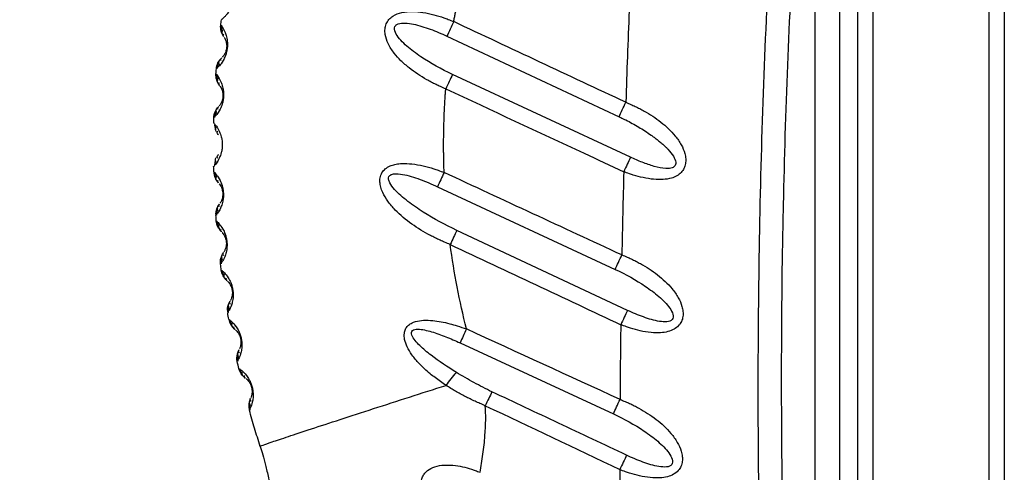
# Model space of a CAD drawing. Header units: millimetres. Extents: x 13 to 546, y 13 to 419.
# Tile 5 of 23: x 194 to 254, y 214 to 241. Entities that reach past the tile are written whole.
import ezdxf

# ---------------------------------------------------------------- set-up
doc = ezdxf.new("R2010")
doc.units = ezdxf.units.MM
doc.header["$LTSCALE"] = 2
doc.linetypes.add('SLD-Solid', pattern=[0])
doc.layers.add('DIMENSIONS', color=140, linetype='SLD-Solid', lineweight=25)
doc.styles.add('SLDTEXTSTYLE0', font='VERDANA.TTF')
doc.dimstyles.new('SLDDIMSTYLE0', dxfattribs={"dimtxt": 4.316016, "dimasz": 6.604, "dimexe": 0, "dimexo": 0.0625, "dimgap": 1.079004, "dimtad": 0, "dimtih": 1, "dimtoh": 1, "dimrnd": 1e-09, "dimzin": 12, "dimdsep": 46, "dimtxsty": 'SLDTEXTSTYLE0', "dimsah": 1, "dimcen": 0.09, "dimadec": 0, "dimazin": 3, "dimtfac": 1, "dimtofl": 0, "dimtmove": 0, "dimatfit": 3, "dimfxl": 0, "dimfrac": 2, "dimtolj": 1, "dimtzin": 12, "dimarcsym": 0})

# ---------------------------------------------------------------- blocks, each defined once
blk = doc.blocks.new('_D')
at = {"layer": 'DIMENSIONS'}
for p, q in [((235.009, 350.147), (167.759, 350.147)), ((174.109, 350.147), (174.109, 268.445)), ((167.696, 260.62), (166.247, 260.62)), ((166.247, 260.62), (166.247, 253.76)), ((180.521, 260.62), (181.971, 260.62)), ((181.971, 260.62), (181.971, 253.76)), ((166.247, 253.76), (167.696, 253.76)), ((181.971, 253.76), (180.521, 253.76)), ((174.109, 142.297), (174.109, 252.794)), ((188.759, 142.297), (167.759, 142.297))]:
    blk.add_line(p, q, dxfattribs=at)
for points in [[(174.109, 350.147), (173.093, 343.543), (175.125, 343.543)], [(174.109, 142.297), (175.125, 148.901), (173.093, 148.901)]]:
    blk.add_solid(points, dxfattribs=at)
at = {"layer": 'DIMENSIONS', "char_height": 4.2333, "attachment_point": 1, "style": 'SLDTEXTSTYLE0'}
for s, insert in [('207.8', (165.901, 266.963)), ('8.18', (167.696, 259.137))]:
    blk.add_mtext(s, dxfattribs=dict(at, insert=insert))
blk = doc.blocks.new('_D_1')
at = {"layer": 'DIMENSIONS'}
for p, q in [((235.009, 350.147), (146.198, 350.147)), ((152.548, 350.147), (152.548, 225.555)), ((144.34, 217.729), (142.891, 217.729)), ((142.891, 217.729), (142.891, 210.87)), ((160.756, 217.729), (162.206, 217.729)), ((162.206, 217.729), (162.206, 210.87)), ((142.891, 210.87), (144.34, 210.87)), ((162.206, 210.87), (160.756, 210.87)), ((152.548, 84.911), (152.548, 209.904)), ((217.221, 84.911), (146.198, 84.911))]:
    blk.add_line(p, q, dxfattribs=at)
for points in [[(152.548, 350.147), (151.532, 343.543), (153.564, 343.543)], [(152.548, 84.911), (153.564, 91.515), (151.532, 91.515)]]:
    blk.add_solid(points, dxfattribs=at)
at = {"layer": 'DIMENSIONS', "char_height": 4.2333, "attachment_point": 1, "style": 'SLDTEXTSTYLE0'}
for s, insert in [('265.2', (144.34, 224.072)), ('10.44', (144.34, 216.247))]:
    blk.add_mtext(s, dxfattribs=dict(at, insert=insert))

msp = doc.modelspace()

# ---------------------------------------------------------------- linework, layer by layer
for p, q in [((245.386, 195.697), (245.386, 266.897)), ((246.299, 266.897), (246.299, 195.697)), ((242.799, 195.797), (242.799, 264.292)), ((244.299, 195.797), (244.299, 264.292)), ((253.386, 197.914), (253.386, 264.681)), ((254.299, 264.681), (254.299, 197.914)), ((206.683, 241.041), (206.684, 240.944)), ((220.4, 240.38), (230.869, 235.482)), ((206.441, 238.504), (206.42, 238.409)), ((206.395, 238.069), (206.401, 237.972)), ((231.565, 233.016), (220.739, 238.06)), ((206.279, 235.531), (206.263, 235.435)), ((206.457, 234.432), (206.5, 234.376)), ((206.499, 233.182), (206.456, 233.126)), ((206.261, 232.115), (206.277, 232.02)), ((219.827, 231.229), (230.634, 226.201)), ((206.395, 229.594), (206.389, 229.498)), ((206.415, 229.134), (206.436, 229.041)), ((231.386, 223.709), (221.005, 228.573)), ((206.673, 226.631), (206.671, 226.535)), ((206.718, 226.15), (206.743, 226.058)), ((207.099, 223.671), (207.102, 223.575)), ((207.174, 223.16), (207.203, 223.069)), ((221.198, 221.729), (230.525, 217.414)), ((207.676, 220.71), (207.684, 220.614)), ((207.784, 220.174), (207.817, 220.085)), ((208.407, 217.761), (208.419, 217.665))]:
    msp.add_line(p, q)
at = {"flags": 128}
for points in [[(220.817, 241.264), (220.762, 241.149), (220.708, 241.034), (220.655, 240.92), (220.601, 240.807), (220.549, 240.696), (220.498, 240.588), (220.448, 240.483), (220.4, 240.38)], [(221.586, 222.575), (221.536, 222.465), (221.485, 222.356), (221.435, 222.247), (221.386, 222.14), (221.337, 222.034), (221.29, 221.93), (221.243, 221.828), (221.198, 221.729)]]:
    msp.add_lwpolyline(points, dxfattribs=at)
for centre, start, end in [((207.213, 232.472), 179.99991, 181.22868), ((207.22, 232.154), 181.53532, 223.42855), ((207.347, 229.552), 179.99971, 184.04825), ((208.051, 223.723), 179.9993, 189.71378), ((208.118, 223.341), 190.0881, 231.52163)]:
    msp.add_arc(centre, 1, start, end)
for points, knots in [([(239.851, 195.729), (239.816, 196.566), (239.747, 198.214), (239.658, 200.644), (239.581, 202.994), (239.516, 205.261), (239.462, 207.447), (239.419, 209.552), (239.386, 211.575), (239.332, 215.874), (239.32, 222.462), (239.46, 231.365), (239.757, 240.263), (240.136, 247.715), (240.516, 253.65), (240.801, 257.586), (241.157, 261.992), (241.422, 264.95), (241.6, 266.936)], [0, 0, 0, 0, 0.0352703, 0.0693924, 0.1023658, 0.1341906, 0.1648665, 0.1943934, 0.2227712, 0.2499997, 0.3753488, 0.4999999, 0.6247253, 0.75, 0.813998, 0.8750001, 0.9160872, 1, 1, 1, 1]), ([(242.799, 264.292), (242.273, 258.549), (241.634, 249.972), (241.222, 241.451), (240.998, 235.783), (240.911, 232.956), (240.602, 218.842), (240.753, 207.396), (241.302, 195.798)], [0, 0, 0, 0, 0.25, 0.375, 0.375, 0.5, 0.5, 1, 1, 1, 1]), ([(207.081, 244.03), (207.082, 244.029), (207.082, 244.025), (207.091, 244.012), (207.104, 243.992), (207.121, 243.967), (207.141, 243.935), (207.165, 243.897), (207.19, 243.854), (207.23, 243.779), (207.287, 243.658), (207.351, 243.476), (207.397, 243.292), (207.425, 243.11), (207.438, 242.89), (207.416, 242.619), (207.357, 242.355), (207.281, 242.152), (207.2, 241.988), (207.104, 241.827), (206.989, 241.673), (206.879, 241.553), (206.79, 241.468), (206.731, 241.416), (206.692, 241.39), (206.687, 241.383), (206.683, 241.379)], [0, 0, 0, 0, 0.035923, 0.070566, 0.103896, 0.135883, 0.166502, 0.195732, 0.223559, 0.249977, 0.31728, 0.374981, 0.408264, 0.43748, 0.470963, 0.499986, 0.528918, 0.562494, 0.591708, 0.624993, 0.682778, 0.749997, 0.810691, 0.875003, 0.928907, 1, 1, 1, 1]), ([(220.817, 241.264), (220.824, 241.306), (220.839, 241.389), (220.861, 241.514), (220.885, 241.639), (220.936, 241.888), (220.997, 242.177), (221.065, 242.509), (221.111, 242.741), (221.158, 242.99), (221.186, 243.157), (221.202, 243.257)], [0, 0, 0, 0, 0.062501, 0.125, 0.187499, 0.250001, 0.5, 0.625001, 0.750001, 0.850001, 1, 1, 1, 1]), ([(220.328, 237.174), (220.22, 237.22), (220.022, 237.305), (219.727, 237.441), (219.448, 237.581), (218.883, 237.889), (218.251, 238.309), (217.609, 238.869), (217.168, 239.356), (216.819, 239.883), (216.64, 240.4), (216.62, 240.814), (216.695, 241.13), (216.863, 241.405), (217.176, 241.668), (217.682, 241.856), (218.308, 241.895), (218.963, 241.832), (219.591, 241.696), (220.099, 241.544), (220.501, 241.391), (220.701, 241.311), (220.817, 241.264)], [0, 0, 0, 0, 0.034203, 0.062505, 0.094327, 0.125011, 0.249907, 0.314954, 0.374919, 0.443025, 0.499939, 0.532474, 0.562451, 0.592817, 0.624957, 0.681828, 0.74998, 0.809539, 0.874987, 0.937494, 0.963751, 1, 1, 1, 1]), ([(206.644, 241.059), (206.672, 241.027), (206.714, 240.979), (206.922, 240.595), (207.021, 240.239), (207.05, 239.977), (207.05, 239.803), (207.041, 239.675), (207.024, 239.548), (206.99, 239.377), (206.909, 239.126), (206.744, 238.8), (206.536, 238.548), (206.497, 238.515), (206.478, 238.499)], [0, 0, 0, 0, 0.288129, 0.432274, 0.504278, 0.543, 0.560107, 0.576729, 0.593313, 0.610412, 0.649181, 0.721186, 0.865333, 1, 1, 1, 1]), ([(206.684, 240.944), (206.684, 240.912), (206.683, 240.816), (206.705, 240.715), (206.721, 240.649)], [0, 0, 0, 0, 0.334647, 1, 1, 1, 1]), ([(206.773, 240.776), (206.736, 240.746), (206.664, 240.686), (206.708, 240.572), (206.729, 240.516)], [0, 0, 0, 0, 0.508406, 1, 1, 1, 1]), ([(220.739, 238.06), (220.069, 238.372), (219.416, 238.729), (218.512, 239.333), (218.223, 239.547), (217.83, 239.89), (217.707, 240.008), (217.485, 240.253), (217.386, 240.38), (217.242, 240.639), (217.197, 240.772), (217.223, 240.942), (217.246, 240.994), (217.323, 241.076), (217.376, 241.108), (217.559, 241.175), (217.712, 241.185), (218.03, 241.17), (218.197, 241.145), (218.702, 241.039), (219.046, 240.931), (219.728, 240.68), (220.067, 240.537), (220.4, 240.38)], [0, 0, 0, 0, 0.25, 0.25, 0.375, 0.375, 0.4375, 0.4375, 0.5, 0.5, 0.5625, 0.5625, 0.59375, 0.59375, 0.625, 0.625, 0.6875, 0.6875, 0.75, 0.75, 0.875, 0.875, 1, 1, 1, 1]), ([(206.861, 240.295), (206.867, 240.287), (206.878, 240.273), (206.937, 240.151), (206.984, 240.018), (207.005, 239.851), (207.006, 239.766), (207.004, 239.716), (207.001, 239.679), (206.997, 239.643), (206.989, 239.594), (206.971, 239.511), (206.931, 239.389), (206.876, 239.282), (206.821, 239.197), (206.76, 239.121), (206.749, 239.111), (206.742, 239.106)], [0, 0, 0, 0, 0.150926, 0.296593, 0.429411, 0.468163, 0.485375, 0.492734, 0.499704, 0.506695, 0.514085, 0.531343, 0.570192, 0.658714, 0.752741, 0.848979, 1, 1, 1, 1]), ([(206.839, 240.332), (206.817, 240.372), (206.773, 240.453), (206.818, 240.501), (206.841, 240.525)], [0, 0, 0, 0, 0.490813, 1, 1, 1, 1]), ([(206.678, 238.883), (206.66, 238.912), (206.625, 238.968), (206.685, 239.039), (206.714, 239.073)], [0, 0, 0, 0, 0.509162, 1, 1, 1, 1]), ([(206.535, 238.786), (206.507, 238.724), (206.465, 238.63), (206.447, 238.536), (206.441, 238.504)], [0, 0, 0, 0, 0.664245, 1, 1, 1, 1]), ([(206.57, 238.914), (206.538, 238.864), (206.472, 238.761), (206.531, 238.688), (206.561, 238.651)], [0, 0, 0, 0, 0.491616, 1, 1, 1, 1]), ([(206.355, 238.085), (206.385, 238.055), (206.429, 238.009), (206.654, 237.636), (206.77, 237.287), (206.811, 237.027), (206.819, 236.853), (206.817, 236.726), (206.807, 236.601), (206.782, 236.433), (206.715, 236.177), (206.566, 235.843), (206.372, 235.58), (206.334, 235.544), (206.316, 235.527)], [0, 0, 0, 0, 0.288197, 0.432375, 0.504393, 0.543038, 0.560168, 0.576843, 0.59309, 0.60975, 0.647184, 0.721119, 0.865297, 1, 1, 1, 1]), ([(206.401, 237.972), (206.402, 237.94), (206.406, 237.845), (206.433, 237.746), (206.452, 237.68)], [0, 0, 0, 0, 0.334797, 1, 1, 1, 1]), ([(206.497, 237.809), (206.462, 237.777), (206.394, 237.715), (206.443, 237.604), (206.467, 237.549)], [0, 0, 0, 0, 0.508399, 1, 1, 1, 1]), ([(220.739, 238.06), (220.677, 237.927), (220.61, 237.782), (220.471, 237.482), (220.399, 237.326), (220.328, 237.174)], [0, 0, 0, 0, 0.5, 0.5, 1, 1, 1, 1]), ([(206.585, 237.371), (206.561, 237.409), (206.513, 237.487), (206.556, 237.537), (206.577, 237.563)], [0, 0, 0, 0, 0.490822, 1, 1, 1, 1]), ([(206.608, 237.334), (206.614, 237.327), (206.626, 237.314), (206.691, 237.195), (206.744, 237.065), (206.773, 236.899), (206.778, 236.815), (206.778, 236.765), (206.777, 236.729), (206.775, 236.693), (206.77, 236.643), (206.756, 236.56), (206.721, 236.436), (206.673, 236.327), (206.622, 236.239), (206.565, 236.161), (206.555, 236.151), (206.549, 236.145)], [0, 0, 0, 0, 0.150861, 0.296566, 0.42941, 0.468165, 0.485373, 0.492732, 0.499705, 0.506694, 0.514086, 0.53136, 0.570223, 0.658769, 0.752819, 0.849076, 1, 1, 1, 1]), ([(220.202, 233.265), (220.201, 233.346), (220.2, 233.509), (220.199, 233.835), (220.202, 234.406), (220.216, 235.058), (220.24, 235.709), (220.264, 236.198), (220.288, 236.605), (220.31, 236.93), (220.322, 237.092), (220.328, 237.174)], [0, 0, 0, 0, 0.0625, 0.124999, 0.249999, 0.499998, 0.624999, 0.750001, 0.875001, 0.9375, 1, 1, 1, 1]), ([(206.387, 235.945), (206.358, 235.893), (206.298, 235.788), (206.359, 235.718), (206.391, 235.683)], [0, 0, 0, 0, 0.491617, 1, 1, 1, 1]), ([(206.495, 235.92), (206.476, 235.948), (206.439, 236.002), (206.495, 236.075), (206.522, 236.111)], [0, 0, 0, 0, 0.509157, 1, 1, 1, 1]), ([(230.869, 235.482), (230.931, 235.614), (230.998, 235.758), (231.137, 236.055), (231.209, 236.208), (231.28, 236.359)], [0, 0, 0, 0, 0.5, 0.5, 1, 1, 1, 1]), ([(231.28, 236.359), (231.382, 236.316), (231.572, 236.237), (231.855, 236.109), (232.123, 235.977), (232.665, 235.686), (233.433, 235.181), (234.188, 234.473), (234.656, 233.807), (234.86, 233.33), (234.932, 232.938), (234.921, 232.626), (234.833, 232.332), (234.649, 232.072), (234.384, 231.87), (234.009, 231.718), (233.528, 231.649), (232.948, 231.666), (232.342, 231.766), (231.851, 231.893), (231.462, 232.026), (231.269, 232.097), (231.155, 232.139)], [0, 0, 0, 0, 0.033855, 0.062493, 0.094287, 0.124986, 0.249858, 0.37466, 0.441706, 0.499654, 0.532275, 0.562146, 0.593588, 0.624634, 0.658681, 0.696386, 0.75003, 0.808734, 0.875012, 0.937507, 0.963051, 1, 1, 1, 1]), ([(206.359, 235.816), (206.334, 235.753), (206.297, 235.657), (206.284, 235.562), (206.279, 235.531)], [0, 0, 0, 0, 0.664574, 1, 1, 1, 1]), ([(230.869, 235.482), (230.903, 235.466), (231.039, 235.403), (231.308, 235.27), (231.806, 235.009), (232.322, 234.703), (232.755, 234.409), (232.999, 234.235), (233.186, 234.092), (233.377, 233.939), (233.53, 233.805), (233.64, 233.703), (233.71, 233.638), (233.778, 233.57), (233.822, 233.523), (233.844, 233.5)], [0, 0, 0, 0, 0.0315448, 0.1250065, 0.2500195, 0.4999813, 0.6249858, 0.6874894, 0.7499911, 0.821423, 0.8928514, 0.9197119, 0.9464263, 0.9732115, 1, 1, 1, 1]), ([(206.215, 235.108), (206.215, 235.105), (206.217, 235.101), (206.228, 235.089), (206.241, 235.075), (206.26, 235.055), (206.288, 235.022), (206.329, 234.972), (206.362, 234.926), (206.379, 234.903)], [0, 0, 0, 0, 0.164091, 0.302097, 0.414067, 0.499981, 0.673832, 0.840485, 1, 1, 1, 1]), ([(206.266, 234.997), (206.268, 234.966), (206.277, 234.871), (206.309, 234.774), (206.33, 234.709)], [0, 0, 0, 0, 0.334799, 1, 1, 1, 1]), ([(206.294, 235.009), (206.312, 234.99), (206.349, 234.952), (206.534, 234.674), (206.664, 234.335), (206.718, 234.079), (206.735, 233.906), (206.739, 233.779), (206.735, 233.652), (206.718, 233.479), (206.664, 233.223), (206.533, 232.884), (206.348, 232.606), (206.311, 232.568), (206.292, 232.549)], [0, 0, 0, 0, 0.17012, 0.334875, 0.417176, 0.46145, 0.481001, 0.499984, 0.518953, 0.538499, 0.582795, 0.665095, 0.829851, 1, 1, 1, 1]), ([(206.369, 234.84), (206.336, 234.807), (206.271, 234.741), (206.325, 234.633), (206.352, 234.58)], [0, 0, 0, 0, 0.50839, 1, 1, 1, 1]), ([(206.477, 234.408), (206.452, 234.445), (206.4, 234.521), (206.44, 234.572), (206.46, 234.599)], [0, 0, 0, 0, 0.490836, 1, 1, 1, 1]), ([(206.351, 232.979), (206.324, 232.925), (206.27, 232.817), (206.335, 232.751), (206.367, 232.718)], [0, 0, 0, 0, 0.491612, 1, 1, 1, 1]), ([(206.46, 232.959), (206.439, 232.986), (206.399, 233.038), (206.451, 233.113), (206.477, 233.15)], [0, 0, 0, 0, 0.509161, 1, 1, 1, 1]), ([(231.565, 233.016), (231.503, 232.884), (231.436, 232.741), (231.298, 232.444), (231.226, 232.29), (231.155, 232.139)], [0, 0, 0, 0, 0.5, 0.5, 1, 1, 1, 1]), ([(234.25, 232.469), (234.197, 232.41), (234.115, 232.372), (233.925, 232.332), (233.817, 232.328), (233.482, 232.348), (233.242, 232.399), (232.763, 232.533), (232.521, 232.616), (232.04, 232.803), (231.801, 232.906), (231.565, 233.016)], [0, 0, 0, 0, 0.125, 0.125, 0.25, 0.25, 0.5, 0.5, 0.75, 0.75, 1, 1, 1, 1]), ([(206.329, 232.849), (206.308, 232.784), (206.267, 232.655), (206.258, 232.528), (206.253, 232.465)], [0, 0, 0, 0, 0.497395, 1, 1, 1, 1]), ([(220.6, 227.711), (220.486, 227.758), (220.281, 227.842), (219.976, 227.976), (219.686, 228.114), (219.095, 228.415), (218.246, 228.932), (217.383, 229.645), (216.809, 230.311), (216.518, 230.79), (216.368, 231.189), (216.31, 231.522), (216.335, 231.853), (216.478, 232.154), (216.714, 232.383), (217.003, 232.525), (217.325, 232.606), (217.745, 232.65), (218.301, 232.624), (218.952, 232.505), (219.482, 232.361), (219.9, 232.215), (220.108, 232.138), (220.229, 232.093)], [0, 0, 0, 0, 0.034591, 0.0625069, 0.0940928, 0.1250154, 0.2499354, 0.3748224, 0.4420547, 0.4998409, 0.5329657, 0.5623486, 0.5945596, 0.6248494, 0.6547015, 0.6874511, 0.7169964, 0.7500489, 0.8086625, 0.8750024, 0.9374924, 0.9635101, 1, 1, 1, 1]), ([(206.221, 232.128), (206.253, 232.101), (206.301, 232.06), (206.557, 231.713), (206.705, 231.38), (206.771, 231.128), (206.796, 230.957), (206.806, 230.831), (206.808, 230.704), (206.8, 230.532), (206.759, 230.274), (206.646, 229.93), (206.481, 229.652), (206.447, 229.613), (206.431, 229.595)], [0, 0, 0, 0, 0.2881805, 0.432351, 0.5043691, 0.543123, 0.5602295, 0.5768304, 0.5934341, 0.6105385, 0.6492954, 0.7213112, 0.865481, 1, 1, 1, 1]), ([(206.277, 232.02), (206.281, 231.989), (206.294, 231.895), (206.331, 231.8), (206.355, 231.737)], [0, 0, 0, 0, 0.335256, 1, 1, 1, 1]), ([(206.387, 231.869), (206.356, 231.834), (206.295, 231.766), (206.354, 231.66), (206.383, 231.609)], [0, 0, 0, 0, 0.508386, 1, 1, 1, 1]), ([(221.005, 228.573), (220.301, 228.903), (219.613, 229.275), (218.637, 229.89), (218.322, 230.106), (217.875, 230.449), (217.731, 230.566), (217.458, 230.809), (217.328, 230.935), (217.097, 231.194), (216.993, 231.329), (216.889, 231.532), (216.863, 231.6), (216.842, 231.729), (216.847, 231.79), (216.896, 231.892), (216.941, 231.932), (217.057, 231.988), (217.127, 232.004), (217.354, 232.026), (217.526, 232.009), (217.873, 231.949), (218.051, 231.904), (218.407, 231.8), (218.586, 231.74), (219.121, 231.544), (219.477, 231.393), (219.827, 231.229)], [0, 0, 0, 0, 0.25, 0.25, 0.375, 0.375, 0.4375, 0.4375, 0.5, 0.5, 0.5625, 0.5625, 0.59375, 0.59375, 0.625, 0.625, 0.65625, 0.65625, 0.6875, 0.6875, 0.75, 0.75, 0.8125, 0.8125, 0.875, 0.875, 1, 1, 1, 1]), ([(206.516, 231.443), (206.489, 231.479), (206.434, 231.552), (206.471, 231.605), (206.49, 231.633)], [0, 0, 0, 0, 0.490845, 1, 1, 1, 1]), ([(206.542, 231.41), (206.549, 231.403), (206.562, 231.391), (206.637, 231.28), (206.702, 231.157), (206.746, 230.996), (206.76, 230.914), (206.765, 230.864), (206.767, 230.829), (206.768, 230.793), (206.768, 230.743), (206.763, 230.659), (206.741, 230.533), (206.704, 230.421), (206.662, 230.329), (206.615, 230.245), (206.605, 230.234), (206.6, 230.227)], [0, 0, 0, 0, 0.150721, 0.296496, 0.429481, 0.468339, 0.485628, 0.49301, 0.499984, 0.506975, 0.514351, 0.531563, 0.570366, 0.658897, 0.75297, 0.84926, 1, 1, 1, 1]), ([(206.46, 230.014), (206.437, 229.96), (206.388, 229.849), (206.456, 229.787), (206.49, 229.756)], [0, 0, 0, 0, 0.491609, 1, 1, 1, 1]), ([(206.569, 230.001), (206.548, 230.026), (206.506, 230.075), (206.553, 230.153), (206.577, 230.191)], [0, 0, 0, 0, 0.509163, 1, 1, 1, 1]), ([(206.445, 229.884), (206.427, 229.819), (206.4, 229.721), (206.396, 229.626), (206.395, 229.594)], [0, 0, 0, 0, 0.6652676, 1, 1, 1, 1]), ([(206.375, 229.145), (206.408, 229.119), (206.458, 229.081), (206.729, 228.749), (206.891, 228.424), (206.969, 228.177), (207.003, 228.009), (207.019, 227.883), (207.028, 227.757), (207.028, 227.585), (207, 227.326), (206.905, 226.978), (206.755, 226.693), (206.724, 226.652), (206.709, 226.633)], [0, 0, 0, 0, 0.288199, 0.432379, 0.504403, 0.54317, 0.560276, 0.576868, 0.59348, 0.610586, 0.649337, 0.721357, 0.865535, 1, 1, 1, 1]), ([(206.436, 229.041), (206.441, 229.009), (206.459, 228.916), (206.5, 228.824), (206.527, 228.762)], [0, 0, 0, 0, 0.335442, 1, 1, 1, 1]), ([(206.552, 228.895), (206.523, 228.859), (206.466, 228.788), (206.529, 228.686), (206.561, 228.636)], [0, 0, 0, 0, 0.508379, 1, 1, 1, 1]), ([(206.701, 228.478), (206.672, 228.512), (206.614, 228.582), (206.648, 228.637), (206.666, 228.665)], [0, 0, 0, 0, 0.490856, 1, 1, 1, 1]), ([(206.729, 228.446), (206.736, 228.439), (206.749, 228.428), (206.829, 228.321), (206.9, 228.201), (206.951, 228.044), (206.969, 227.963), (206.976, 227.914), (206.98, 227.878), (206.983, 227.843), (206.986, 227.793), (206.984, 227.71), (206.969, 227.583), (206.938, 227.469), (206.901, 227.375), (206.858, 227.289), (206.85, 227.278), (206.844, 227.271)], [0, 0, 0, 0, 0.150646, 0.296463, 0.42952, 0.468425, 0.485749, 0.493141, 0.500117, 0.507109, 0.514478, 0.531668, 0.570447, 0.658977, 0.753068, 0.84938, 1, 1, 1, 1]), ([(221.586, 222.575), (221.378, 223.422), (221.184, 224.273), (220.854, 225.985), (220.715, 226.847), (220.6, 227.711)], [0, 0, 0, 0, 0.5, 0.5, 1, 1, 1, 1]), ([(206.717, 227.052), (206.696, 226.997), (206.653, 226.884), (206.723, 226.826), (206.759, 226.796)], [0, 0, 0, 0, 0.491606, 1, 1, 1, 1]), ([(206.825, 227.044), (206.803, 227.068), (206.759, 227.115), (206.802, 227.195), (206.823, 227.234)], [0, 0, 0, 0, 0.509164, 1, 1, 1, 1]), ([(230.634, 226.201), (230.695, 226.334), (230.762, 226.478), (230.899, 226.775), (230.97, 226.929), (231.04, 227.08)], [0, 0, 0, 0, 0.5, 0.5, 1, 1, 1, 1]), ([(231.04, 227.08), (231.145, 227.037), (231.337, 226.958), (231.623, 226.83), (231.896, 226.698), (232.445, 226.406), (233.225, 225.898), (233.994, 225.186), (234.473, 224.517), (234.687, 224.036), (234.766, 223.641), (234.763, 223.326), (234.68, 223.026), (234.494, 222.753), (234.209, 222.537), (233.826, 222.395), (233.352, 222.331), (232.785, 222.349), (232.173, 222.453), (231.676, 222.583), (231.282, 222.718), (231.087, 222.79), (230.972, 222.833)], [0, 0, 0, 0, 0.033847, 0.062516, 0.094301, 0.125033, 0.249952, 0.374806, 0.441905, 0.499847, 0.532548, 0.562365, 0.593813, 0.624872, 0.66159, 0.702454, 0.749934, 0.808417, 0.874965, 0.937483, 0.96293, 1, 1, 1, 1]), ([(206.708, 226.922), (206.694, 226.856), (206.671, 226.757), (206.672, 226.662), (206.673, 226.631)], [0, 0, 0, 0, 0.66563, 1, 1, 1, 1]), ([(206.678, 226.159), (206.712, 226.135), (206.763, 226.1), (207.048, 225.782), (207.226, 225.467), (207.315, 225.226), (207.357, 225.06), (207.379, 224.936), (207.394, 224.811), (207.403, 224.639), (207.388, 224.38), (207.311, 224.028), (207.177, 223.737), (207.148, 223.695), (207.134, 223.675)], [0, 0, 0, 0, 0.288222, 0.432413, 0.504444, 0.54321, 0.56032, 0.576913, 0.593545, 0.610655, 0.649387, 0.721411, 0.865599, 1, 1, 1, 1]), ([(206.743, 226.058), (206.75, 226.027), (206.772, 225.936), (206.818, 225.845), (206.848, 225.785)], [0, 0, 0, 0, 0.335608, 1, 1, 1, 1]), ([(206.866, 225.918), (206.839, 225.881), (206.786, 225.808), (206.854, 225.71), (206.887, 225.661)], [0, 0, 0, 0, 0.50837, 1, 1, 1, 1]), ([(230.634, 226.201), (231.273, 225.905), (231.895, 225.558), (232.759, 224.974), (233.035, 224.769), (233.416, 224.439), (233.537, 224.326), (233.762, 224.092), (233.865, 223.972), (234.038, 223.724), (234.109, 223.597), (234.176, 223.351), (234.167, 223.233), (234.031, 223.071), (233.909, 223.028), (233.634, 223.001), (233.48, 223.013), (233.008, 223.089), (232.68, 223.188), (232.029, 223.422), (231.705, 223.559), (231.386, 223.709)], [0, 0, 0, 0, 0.25, 0.25, 0.375, 0.375, 0.4375, 0.4375, 0.5, 0.5, 0.5625, 0.5625, 0.625, 0.625, 0.6875, 0.6875, 0.75, 0.75, 0.875, 0.875, 1, 1, 1, 1]), ([(207.034, 225.511), (207.004, 225.544), (206.943, 225.611), (206.974, 225.667), (206.99, 225.695)], [0, 0, 0, 0, 0.490869, 1, 1, 1, 1]), ([(207.064, 225.48), (207.071, 225.474), (207.085, 225.463), (207.169, 225.361), (207.245, 225.245), (207.304, 225.092), (207.325, 225.012), (207.335, 224.963), (207.341, 224.928), (207.346, 224.893), (207.351, 224.844), (207.354, 224.76), (207.345, 224.633), (207.32, 224.518), (207.288, 224.423), (207.25, 224.335), (207.242, 224.324), (207.237, 224.317)], [0, 0, 0, 0, 0.150586, 0.296436, 0.429582, 0.468544, 0.485914, 0.493317, 0.500294, 0.5073, 0.514665, 0.531805, 0.570553, 0.659076, 0.753183, 0.849516, 1, 1, 1, 1]), ([(207.121, 224.092), (207.103, 224.036), (207.066, 223.922), (207.139, 223.867), (207.175, 223.84)], [0, 0, 0, 0, 0.491601, 1, 1, 1, 1]), ([(207.229, 224.09), (207.206, 224.112), (207.16, 224.157), (207.199, 224.238), (207.218, 224.279)], [0, 0, 0, 0, 0.509169, 1, 1, 1, 1]), ([(207.119, 223.962), (207.108, 223.896), (207.091, 223.796), (207.097, 223.702), (207.099, 223.671)], [0, 0, 0, 0, 0.66613, 1, 1, 1, 1]), ([(231.386, 223.709), (231.324, 223.578), (231.256, 223.435), (231.116, 223.138), (231.043, 222.984), (230.972, 222.833)], [0, 0, 0, 0, 0.5, 0.5, 1, 1, 1, 1]), ([(207.133, 223.166), (207.168, 223.144), (207.221, 223.111), (207.52, 222.809), (207.711, 222.504), (207.812, 222.268), (207.862, 222.105), (207.891, 221.983), (207.912, 221.859), (207.929, 221.689), (207.928, 221.43), (207.869, 221.076), (207.751, 220.779), (207.724, 220.736), (207.711, 220.715)], [0, 0, 0, 0, 0.288228, 0.432422, 0.504453, 0.543236, 0.560342, 0.576923, 0.59355, 0.610661, 0.6494, 0.721425, 0.865616, 1, 1, 1, 1]), ([(207.203, 223.069), (207.212, 223.039), (207.238, 222.949), (207.288, 222.861), (207.321, 222.802)], [0, 0, 0, 0, 0.335749, 1, 1, 1, 1]), ([(207.332, 222.936), (207.307, 222.898), (207.258, 222.822), (207.33, 222.728), (207.366, 222.681)], [0, 0, 0, 0, 0.508366, 1, 1, 1, 1]), ([(220.348, 219.148), (220.232, 219.226), (220.005, 219.378), (219.678, 219.613), (219.351, 219.868), (219.027, 220.15), (218.652, 220.524), (218.286, 220.958), (217.982, 221.449), (217.812, 221.9), (217.787, 222.279), (217.868, 222.569), (218.014, 222.777), (218.23, 222.934), (218.551, 223.058), (218.996, 223.122), (219.518, 223.101), (220.055, 223.023), (220.548, 222.911), (221.061, 222.756), (221.396, 222.641), (221.586, 222.575)], [0, 0, 0, 0, 0.049578, 0.097313, 0.142851, 0.197067, 0.249988, 0.331135, 0.398418, 0.453618, 0.499941, 0.529879, 0.558814, 0.589718, 0.624993, 0.682383, 0.749998, 0.810742, 0.875005, 0.928863, 1, 1, 1, 1]), ([(207.52, 222.538), (207.488, 222.57), (207.424, 222.633), (207.452, 222.69), (207.466, 222.72)], [0, 0, 0, 0, 0.4908769, 1, 1, 1, 1]), ([(207.55, 222.509), (207.558, 222.504), (207.572, 222.493), (207.661, 222.396), (207.742, 222.284), (207.808, 222.134), (207.834, 222.056), (207.846, 222.008), (207.853, 221.974), (207.86, 221.939), (207.867, 221.89), (207.874, 221.807), (207.872, 221.68), (207.853, 221.564), (207.826, 221.468), (207.792, 221.379), (207.785, 221.367), (207.781, 221.36)], [0, 0, 0, 0, 0.150451, 0.29636, 0.429548, 0.468526, 0.485894, 0.493301, 0.500284, 0.507274, 0.514635, 0.531806, 0.57057, 0.659131, 0.753271, 0.849636, 1, 1, 1, 1]), ([(220.98, 219.936), (220.442, 220.266), (219.916, 220.609), (219.192, 221.167), (218.961, 221.361), (218.651, 221.667), (218.554, 221.772), (218.386, 221.988), (218.313, 222.099), (218.256, 222.26), (218.247, 222.313), (218.256, 222.407), (218.277, 222.449), (218.38, 222.543), (218.501, 222.565), (218.759, 222.565), (218.898, 222.545), (219.181, 222.488), (219.325, 222.45), (219.758, 222.322), (220.048, 222.217), (220.625, 221.986), (220.913, 221.861), (221.198, 221.729)], [0, 0, 0, 0, 0.25, 0.25, 0.375, 0.375, 0.4375, 0.4375, 0.5, 0.5, 0.53125, 0.53125, 0.5625, 0.5625, 0.625, 0.625, 0.6875, 0.6875, 0.75, 0.75, 0.875, 0.875, 1, 1, 1, 1]), ([(207.677, 221.13), (207.662, 221.073), (207.632, 220.958), (207.706, 220.907), (207.744, 220.882)], [0, 0, 0, 0, 0.491606, 1, 1, 1, 1]), ([(207.682, 221), (207.674, 220.934), (207.662, 220.834), (207.673, 220.741), (207.676, 220.71)], [0, 0, 0, 0, 0.666134, 1, 1, 1, 1]), ([(207.785, 221.133), (207.76, 221.155), (207.712, 221.196), (207.747, 221.28), (207.764, 221.321)], [0, 0, 0, 0, 0.509161, 1, 1, 1, 1]), ([(207.743, 220.178), (207.779, 220.158), (207.832, 220.128), (208.144, 219.842), (208.349, 219.55), (208.461, 219.321), (208.519, 219.162), (208.553, 219.043), (208.581, 218.921), (208.607, 218.751), (208.619, 218.492), (208.579, 218.135), (208.477, 217.833), (208.453, 217.789), (208.441, 217.768)], [0, 0, 0, 0, 0.2882704, 0.4324877, 0.5045332, 0.5433684, 0.5604718, 0.5770103, 0.5936746, 0.6107897, 0.6495009, 0.7215306, 0.8657376, 1, 1, 1, 1]), ([(207.817, 220.085), (207.827, 220.055), (207.858, 219.967), (207.912, 219.882), (207.947, 219.826)], [0, 0, 0, 0, 0.336159, 1, 1, 1, 1]), ([(207.952, 219.959), (207.929, 219.919), (207.884, 219.842), (207.961, 219.752), (207.999, 219.707)], [0, 0, 0, 0, 0.508354, 1, 1, 1, 1]), ([(220.348, 219.148), (220.451, 219.283), (220.558, 219.42), (220.772, 219.687), (220.879, 219.816), (220.98, 219.936)], [0, 0, 0, 0, 0.5, 0.5, 1, 1, 1, 1]), ([(223.135, 218.758), (222.768, 218.931), (222.405, 219.119), (221.686, 219.514), (221.329, 219.722), (220.98, 219.936)], [0, 0, 0, 0, 0.5, 0.5, 1, 1, 1, 1]), ([(208.158, 219.572), (208.125, 219.602), (208.059, 219.662), (208.083, 219.721), (208.096, 219.75)], [0, 0, 0, 0, 0.490895, 1, 1, 1, 1]), ([(208.19, 219.545), (208.197, 219.54), (208.212, 219.53), (208.305, 219.437), (208.391, 219.33), (208.465, 219.185), (208.493, 219.109), (208.508, 219.063), (208.517, 219.029), (208.526, 218.994), (208.535, 218.946), (208.547, 218.863), (208.551, 218.736), (208.538, 218.619), (208.517, 218.522), (208.488, 218.432), (208.481, 218.42), (208.477, 218.412)], [0, 0, 0, 0, 0.150372, 0.296354, 0.429743, 0.468904, 0.486423, 0.49388, 0.500877, 0.507876, 0.515203, 0.532235, 0.57083, 0.659296, 0.753439, 0.849833, 1, 1, 1, 1]), ([(209.04, 215.439), (209.039, 215.444), (209.094, 215.468), (209.334, 215.557), (209.52, 215.622), (210.034, 215.799), (210.363, 215.909), (211.159, 216.175), (211.626, 216.329), (212.685, 216.677), (213.275, 216.869), (214.547, 217.283), (215.229, 217.504), (216.646, 217.961), (217.381, 218.198), (218.864, 218.673), (219.611, 218.913), (220.348, 219.148)], [0, 0, 0, 0, 0.125, 0.125, 0.25, 0.25, 0.375, 0.375, 0.5, 0.5, 0.625, 0.625, 0.75, 0.75, 0.875, 0.875, 1, 1, 1, 1]), ([(222.732, 217.912), (222.623, 217.957), (222.415, 218.043), (222.106, 218.179), (221.808, 218.322), (221.408, 218.524), (221.016, 218.736), (220.634, 218.968), (220.445, 219.087), (220.348, 219.148)], [0, 0, 0, 0, 0.131572, 0.249997, 0.375376, 0.499998, 0.749999, 0.872339, 1, 1, 1, 1]), ([(231.331, 214.896), (229.949, 215.547), (227.218, 216.835), (224.486, 218.122), (223.135, 218.758)], [0, 0, 0, 0, 0.505683, 1, 1, 1, 1]), ([(208.386, 218.178), (208.374, 218.121), (208.35, 218.004), (208.426, 217.958), (208.465, 217.935)], [0, 0, 0, 0, 0.491596, 1, 1, 1, 1]), ([(208.398, 218.05), (208.393, 217.983), (208.387, 217.883), (208.402, 217.791), (208.407, 217.761)], [0, 0, 0, 0, 0.666745, 1, 1, 1, 1]), ([(208.493, 218.187), (208.467, 218.207), (208.418, 218.246), (208.448, 218.331), (208.462, 218.373)], [0, 0, 0, 0, 0.509178, 1, 1, 1, 1]), ([(230.927, 218.294), (231.034, 218.251), (231.229, 218.172), (231.517, 218.046), (231.791, 217.913), (232.347, 217.62), (233.142, 217.109), (233.923, 216.393), (234.414, 215.72), (234.636, 215.236), (234.724, 214.839), (234.728, 214.52), (234.65, 214.215), (234.468, 213.936), (234.183, 213.715), (233.797, 213.572), (233.317, 213.508), (232.743, 213.527), (232.125, 213.633), (231.621, 213.767), (231.224, 213.905), (231.027, 213.978), (230.912, 214.022)], [0, 0, 0, 0, 0.034246, 0.062504, 0.093394, 0.125008, 0.249904, 0.374915, 0.441889, 0.499932, 0.532748, 0.562438, 0.593927, 0.624942, 0.66155, 0.702369, 0.749983, 0.808498, 0.87499, 0.937496, 0.963383, 1, 1, 1, 1]), ([(222.425, 213.861), (222.481, 214.212), (222.54, 214.588), (222.642, 215.348), (222.684, 215.727), (222.768, 216.78), (222.769, 217.385), (222.732, 217.912)], [0, 0, 0, 0, 0.25, 0.25, 0.5, 0.5, 1, 1, 1, 1]), ([(230.525, 217.414), (231.173, 217.115), (231.804, 216.764), (232.681, 216.175), (232.962, 215.966), (233.351, 215.634), (233.474, 215.519), (233.704, 215.283), (233.811, 215.162), (233.99, 214.912), (234.065, 214.783), (234.14, 214.533), (234.136, 214.413), (234.005, 214.245), (233.884, 214.201), (233.606, 214.173), (233.45, 214.186), (232.973, 214.263), (232.64, 214.365), (231.982, 214.604), (231.654, 214.744), (231.331, 214.896)], [0, 0, 0, 0, 0.25, 0.25, 0.375, 0.375, 0.4375, 0.4375, 0.5, 0.5, 0.5625, 0.5625, 0.625, 0.625, 0.6875, 0.6875, 0.75, 0.75, 0.875, 0.875, 1, 1, 1, 1]), ([(209.04, 215.439), (209.091, 215.281), (209.195, 214.94), (209.365, 214.319), (209.517, 213.678), (209.64, 213.068), (209.728, 212.564), (209.801, 212.067), (209.877, 211.458), (209.937, 210.78), (209.971, 210.109), (209.979, 209.731), (209.981, 209.555)], [0, 0, 0, 0, 0.125008, 0.250008, 0.375008, 0.437508, 0.500008, 0.562508, 0.625008, 0.750008, 0.875008, 1.000007, 1.000007, 1.000007, 1.000007]), ([(231.331, 214.896), (231.268, 214.765), (231.199, 214.623), (231.057, 214.326), (230.984, 214.173), (230.912, 214.022)], [0, 0, 0, 0, 0.5, 0.5, 1, 1, 1, 1]), ([(221.985, 210.024), (221.891, 210.064), (221.718, 210.137), (221.463, 210.255), (221.22, 210.378), (220.894, 210.558), (220.498, 210.805), (220.046, 211.144), (219.634, 211.521), (219.265, 211.956), (218.98, 212.426), (218.838, 212.88), (218.824, 213.245), (218.882, 213.523), (219.013, 213.769), (219.26, 214.024), (219.68, 214.234), (220.219, 214.315), (220.792, 214.297), (221.344, 214.206), (221.792, 214.09), (222.145, 213.966), (222.321, 213.9), (222.425, 213.861)], [0, 0, 0, 0, 0.034121, 0.062498, 0.093891, 0.124999, 0.18694, 0.249968, 0.314989, 0.374969, 0.442672, 0.499969, 0.532936, 0.563489, 0.59347, 0.624997, 0.681829, 0.750004, 0.808692, 0.875, 0.937501, 0.962929, 1, 1, 1, 1])]:
    msp.add_open_spline(points, degree=3, knots=knots)
for points in [[(231.482, 241.931), (231.408, 240.074), (231.34, 238.216), (231.28, 236.359)], [(206.644, 241.059), (206.657, 241.166), (206.67, 241.272), (206.683, 241.379)], [(206.821, 240.359), (206.678, 240.56), (206.614, 240.815), (206.644, 241.059)], [(231.28, 236.359), (227.79, 237.99), (224.303, 239.625), (220.817, 241.264)], [(206.379, 238.399), (206.398, 238.645), (206.511, 238.882), (206.691, 239.051)], [(206.355, 238.085), (206.363, 238.19), (206.371, 238.294), (206.379, 238.399)], [(206.565, 237.396), (206.414, 237.59), (206.338, 237.84), (206.355, 238.085)], [(220.328, 237.174), (223.133, 235.873), (225.938, 234.57), (228.741, 233.265)], [(206.222, 235.423), (206.229, 235.669), (206.33, 235.91), (206.5, 236.087)], [(206.215, 235.108), (206.217, 235.213), (206.22, 235.318), (206.222, 235.423)], [(220.229, 232.093), (220.215, 232.483), (220.206, 232.874), (220.202, 233.265)], [(228.741, 233.265), (229.546, 232.89), (230.351, 232.515), (231.155, 232.139)], [(233.844, 233.5), (233.971, 233.365), (234.086, 233.224), (234.174, 233.081)], [(234.174, 233.081), (234.249, 232.959), (234.305, 232.834), (234.318, 232.718)], [(206.221, 232.128), (206.218, 232.235), (206.215, 232.343), (206.213, 232.451)], [(234.31, 232.576), (234.298, 232.536), (234.278, 232.499), (234.25, 232.469)], [(234.318, 232.718), (234.324, 232.668), (234.322, 232.62), (234.31, 232.576)], [(220.229, 232.093), (220.091, 231.796), (219.949, 231.491), (219.827, 231.229)], [(231.04, 227.08), (227.435, 228.747), (223.831, 230.417), (220.229, 232.093)], [(231.155, 232.139), (231.111, 230.453), (231.073, 228.766), (231.04, 227.08)], [(206.347, 229.552), (206.347, 229.773), (206.423, 229.992), (206.558, 230.166)], [(206.375, 229.145), (206.366, 229.257), (206.358, 229.369), (206.35, 229.482)], [(206.678, 228.5), (206.503, 228.668), (206.393, 228.902), (206.375, 229.145)], [(221.005, 228.573), (220.882, 228.313), (220.739, 228.008), (220.6, 227.711)], [(220.6, 227.711), (224.059, 226.089), (227.516, 224.463), (230.972, 222.833)], [(206.633, 226.517), (206.604, 226.758), (206.667, 227.009), (206.806, 227.208)], [(206.678, 226.159), (206.662, 226.278), (206.648, 226.397), (206.633, 226.517)], [(207.011, 225.532), (206.829, 225.691), (206.708, 225.919), (206.678, 226.159)], [(207.051, 223.723), (207.051, 223.909), (207.104, 224.094), (207.202, 224.251)], [(207.133, 223.166), (207.11, 223.296), (207.087, 223.425), (207.065, 223.555)], [(230.972, 222.833), (230.952, 221.32), (230.937, 219.807), (230.927, 218.294)], [(230.927, 218.294), (227.812, 219.718), (224.698, 221.145), (221.586, 222.575)], [(207.625, 220.81), (207.625, 220.978), (207.668, 221.146), (207.749, 221.293)], [(207.649, 220.593), (207.633, 220.664), (207.625, 220.737), (207.625, 220.81)], [(207.743, 220.178), (207.711, 220.316), (207.68, 220.454), (207.649, 220.593)], [(208.133, 219.591), (207.938, 219.731), (207.797, 219.944), (207.743, 220.178)], [(223.135, 218.758), (223.013, 218.502), (222.87, 218.203), (222.732, 217.912)], [(208.449, 218.344), (208.385, 218.212), (208.349, 218.06), (208.349, 217.909)], [(230.525, 217.414), (230.646, 217.68), (230.789, 217.992), (230.927, 218.294)], [(208.349, 217.909), (208.349, 217.818), (208.362, 217.727), (208.385, 217.642)], [(209.04, 215.439), (208.983, 215.621), (208.868, 215.987), (208.702, 216.537), (208.54, 217.088), (208.437, 217.458), (208.386, 217.642)], [(222.732, 217.912), (225.46, 216.617), (228.186, 215.32), (230.912, 214.022)], [(230.912, 214.022), (230.911, 212.684), (230.915, 211.347), (230.922, 210.01)]]:
    msp.add_open_spline(points, degree=3)

# ---------------------------------------------------------------- dimensions: what is measured, and where the dimension line sits
at = {"layer": 'DIMENSIONS'}
for base, p1, p2, picture, middle in [((152.548, 350.147), (219.761, 84.911), (237.549, 350.147), '_D_1', (152.548, 217.729)), ((174.109, 142.297), (237.549, 350.147), (191.299, 142.297), '_D', (174.109, 260.62))]:
    dim = msp.add_linear_dim(base=base, p1=p1, p2=p2, angle=90, dimstyle='SLDDIMSTYLE0', dxfattribs=at)
    dim.commit()
    dim.dimension.update_dxf_attribs({"geometry": picture, "text_midpoint": middle, "dimtype": 160})

doc.saveas('drawing.dxf')
